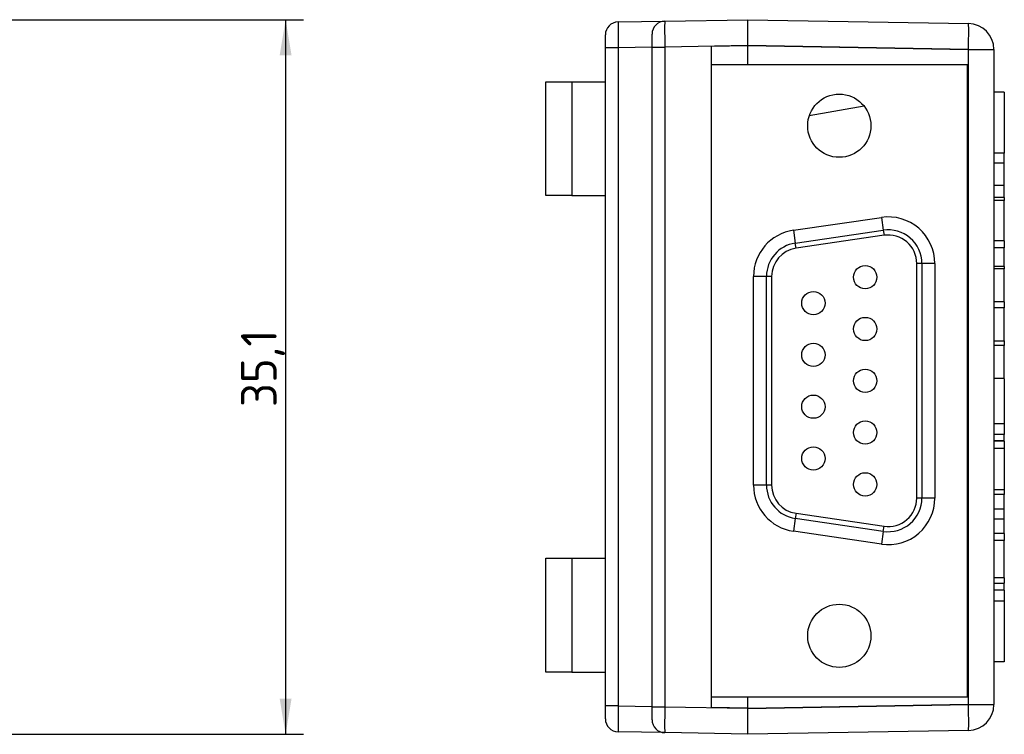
# Paper-space layout 'Layout1' of a CAD drawing. Header units: millimetres. Extents: x 41 to 475, y 33 to 379.
# Tile 16 of 16: x 379 to 475, y 191 to 261. Entities that reach past the tile are written whole.
import ezdxf
from ezdxf.enums import TextEntityAlignment as Align

# ---------------------------------------------------------------- set-up
doc = ezdxf.new("R2010")
doc.units = ezdxf.units.MM
for name, color, linetype in [('DB9-RIGHT_ANGLE', 7, 'Continuous'), ('Default', 7, 'Continuous'), ('MS-000955_SIMPLE', 7, 'Continuous'), ('MS-000956_SIMPLE', 7, 'Continuous')]:
    doc.layers.add(name, color=color, linetype=linetype)
doc.styles.add('SEACAD_Solid_Edge_ISO', font='seiso.ttf')
doc.dimstyles.new('ISO_(mm)', dxfattribs={"dimtxt": 3.5, "dimasz": 3.5, "dimexe": 1.75, "dimexo": 0, "dimgap": 0.875, "dimtad": 1, "dimdec": 1, "dimlfac": 0.5, "dimtxsty": 'SEACAD_Solid_Edge_ISO', "dimblk1": '_SE_FILLED', "dimblk2": '_SE_FILLED', "dimsah": 1, "dimcen": 1.75, "dimadec": 0, "dimazin": 0, "dimtfac": 0.5, "dimtmove": 0, "dimatfit": 3, "dimfxl": 1, "dimarcsym": 0})

# ---------------------------------------------------------------- blocks, each defined once
blk = doc.blocks.new('SE2')
at = {"layer": 'DB9-RIGHT_ANGLE', "color": 7, "linetype": 'Continuous'}
for p, q in [((471.613, 256.594), (446.518, 256.594)), ((471.613, 194.618), (471.613, 256.594)), ((454.538, 240.366), (463.174, 241.635)), ((463.174, 241.635), (463.358, 240.378)), ((454.538, 240.366), (454.722, 239.11)), ((454.722, 239.11), (463.358, 240.378)), ((463.432, 239.876), (454.796, 238.607)), ((463.358, 240.378), (463.432, 239.876)), ((454.796, 238.607), (454.722, 239.11)), ((466.632, 214.101), (466.632, 237.111)), ((467.14, 237.111), (466.632, 237.111)), ((468.41, 237.111), (467.14, 237.111)), ((467.14, 237.111), (467.14, 214.101)), ((468.41, 237.111), (468.41, 214.101)), ((450.63, 215.369), (450.63, 235.843)), ((451.9, 235.843), (450.63, 235.843)), ((451.9, 215.369), (451.9, 235.843)), ((452.408, 235.843), (451.9, 235.843)), ((452.408, 235.843), (452.408, 215.369)), ((451.9, 215.369), (450.63, 215.369)), ((452.408, 215.369), (451.9, 215.369)), ((467.14, 214.101), (466.632, 214.101)), ((468.41, 214.101), (467.14, 214.101)), ((454.796, 212.605), (454.722, 212.102)), ((454.796, 212.605), (463.432, 211.336)), ((454.722, 212.102), (454.538, 210.845)), ((463.358, 210.834), (454.722, 212.102)), ((463.174, 209.577), (454.538, 210.845)), ((463.358, 210.834), (463.174, 209.577)), ((463.358, 210.834), (463.432, 211.336)), ((446.518, 194.618), (471.613, 194.618))]:
    blk.add_line(p, q, dxfattribs=at)
for centre, radius in [((459.04, 250.625), 3.099), ((461.58, 235.766), 1.143), ((456.5, 233.226), 1.143), ((461.58, 230.686), 1.143), ((456.5, 228.146), 1.143), ((461.58, 225.606), 1.143), ((456.5, 223.066), 1.143), ((461.58, 220.526), 1.143), ((456.5, 217.986), 1.143), ((461.58, 215.446), 1.143), ((459.04, 200.587), 3.099)]:
    blk.add_circle(centre, radius, dxfattribs=at)
for centre, radius, start, end in [((463.838, 237.111), 4.572, 0, 98.35551), ((463.838, 237.111), 3.302, 0, 98.35551), ((455.202, 235.843), 4.572, 98.35551, 180), ((463.838, 237.111), 2.794, 0, 98.35551), ((455.202, 235.843), 3.302, 98.35551, 180), ((455.202, 235.843), 2.794, 98.35551, 180), ((455.202, 215.369), 4.572, 180, 261.64449), ((455.202, 215.369), 3.302, 180, 261.64449), ((455.202, 215.369), 2.794, 180, 261.64449), ((463.838, 214.101), 4.572, 261.64449, 0), ((463.838, 214.101), 3.302, 261.64449, 0), ((463.838, 214.101), 2.794, 261.64449, 0)]:
    blk.add_arc(centre, radius, start, end, dxfattribs=at)
at = {"layer": 'MS-000955_SIMPLE', "color": 7, "linetype": 'Continuous'}
for p, q in [((450.074, 258.489), (450.074, 261.029)), ((450.074, 261.029), (471.708, 260.651)), ((450.074, 258.489), (450.074, 258.488)), ((471.708, 258.112), (450.074, 258.489)), ((450.074, 256.594), (450.074, 258.488)), ((450.074, 258.488), (471.664, 258.112)), ((471.664, 258.112), (471.664, 193.842)), ((471.708, 193.842), (471.708, 258.112)), ((471.708, 258.112), (474.204, 258.112)), ((474.204, 258.112), (474.204, 193.842)), ((471.664, 254.334), (471.613, 254.325)), ((475.22, 253.917), (474.204, 253.917)), ((475.22, 253.917), (475.22, 247.918)), ((461.478, 252.538), (456.095, 251.589)), ((475.22, 247.918), (474.204, 247.918)), ((475.22, 246.943), (475.22, 247.918)), ((475.22, 246.943), (474.204, 246.943)), ((475.22, 244.747), (475.22, 246.943)), ((475.22, 244.747), (474.204, 244.747)), ((475.22, 243.578), (475.22, 244.747)), ((475.22, 243.578), (474.204, 243.578)), ((475.22, 243.578), (475.22, 243.306)), ((475.22, 243.288), (474.204, 243.288)), ((475.22, 239.359), (475.22, 243.288)), ((474.204, 239.359), (475.22, 239.359)), ((475.22, 238.645), (474.204, 238.645)), ((475.22, 239.349), (475.22, 238.645)), ((475.22, 236.816), (475.22, 238.645)), ((475.22, 236.816), (474.204, 236.816)), ((475.22, 236.6), (474.204, 236.6)), ((475.22, 236.816), (475.22, 236.6)), ((475.22, 233.348), (475.22, 236.6)), ((471.613, 235.729), (471.664, 235.72)), ((475.22, 233.348), (474.204, 233.348)), ((475.22, 232.752), (474.204, 232.752)), ((475.22, 233.337), (475.22, 232.77)), ((475.22, 229.538), (475.22, 232.752)), ((474.204, 229.538), (475.22, 229.538)), ((475.22, 229.071), (474.204, 229.071)), ((475.22, 229.525), (475.22, 229.071)), ((475.22, 225.819), (475.22, 229.071)), ((475.22, 225.819), (474.204, 225.819)), ((475.22, 225.809), (475.22, 221.389)), ((475.22, 221.375), (474.204, 221.375)), ((475.22, 221.375), (475.22, 220.338)), ((475.22, 220.338), (474.204, 220.338)), ((475.22, 219.701), (475.22, 220.338)), ((475.22, 219.701), (474.204, 219.701)), ((475.22, 219.694), (474.204, 219.694)), ((475.22, 219.676), (475.22, 218.994)), ((475.22, 218.976), (474.204, 218.976)), ((475.22, 218.976), (475.22, 214.929)), ((474.204, 214.929), (475.22, 214.929)), ((475.22, 214.436), (474.204, 214.436)), ((475.22, 214.914), (475.22, 214.436)), ((475.22, 213.013), (475.22, 214.436)), ((475.22, 213.013), (474.204, 213.013)), ((475.22, 212.037), (475.22, 213.013)), ((475.22, 212.037), (474.204, 212.037)), ((475.22, 210.614), (475.22, 212.037)), ((475.22, 210.614), (474.204, 210.614)), ((475.22, 210.614), (475.22, 209.954)), ((475.22, 209.954), (474.204, 209.954)), ((475.22, 206.283), (475.22, 209.954)), ((475.22, 206.283), (474.204, 206.283)), ((475.22, 205.719), (474.204, 205.719)), ((475.22, 205.71), (474.204, 205.71)), ((475.22, 206.283), (475.22, 205.737)), ((475.22, 205.066), (475.22, 205.71)), ((475.22, 205.066), (474.204, 205.066)), ((475.22, 205.066), (475.22, 204.035)), ((474.204, 204.035), (475.22, 204.035)), ((475.22, 204.032), (475.22, 198.037)), ((475.22, 198.037), (474.204, 198.037)), ((450.074, 193.485), (450.074, 194.618)), ((450.074, 193.464), (471.708, 193.842)), ((471.664, 193.842), (450.074, 193.465)), ((450.074, 193.465), (450.074, 193.464)), ((450.074, 190.925), (450.074, 193.464)), ((471.708, 193.842), (474.204, 193.842)), ((471.708, 191.302), (450.074, 190.925))]:
    blk.add_line(p, q, dxfattribs=at)
for centre, start, end in [((471.664, 258.112), 0, 89), ((471.664, 193.842), 271, 0)]:
    blk.add_arc(centre, 2.54, start, end, dxfattribs=at)
for centre, major_axis, start_param, end_param in [((471.664, 258.112), (-0.044, -2.54), 1.571101, 3.141593), ((471.664, 193.842), (0.044, -2.54), 0, 1.570492)]:
    blk.add_ellipse(centre, major_axis=major_axis, ratio=0.01745, start_param=start_param, end_param=end_param, dxfattribs=at)
at = {"layer": 'MS-000956_SIMPLE', "color": 7, "linetype": 'Continuous'}
for p, q in [((437.352, 260.807), (441.924, 260.886)), ((441.924, 260.886), (450.074, 261.029)), ((436.104, 258.267), (436.104, 259.537)), ((440.676, 258.347), (440.676, 259.617)), ((436.104, 193.707), (436.104, 258.267)), ((437.352, 258.267), (436.104, 258.267)), ((440.676, 258.325), (437.352, 258.267)), ((437.352, 258.267), (437.352, 193.707)), ((440.676, 193.627), (440.676, 258.347)), ((440.676, 258.347), (441.924, 258.347)), ((450.074, 258.489), (441.924, 258.347)), ((441.924, 258.347), (441.924, 193.627)), ((446.518, 258.426), (450.074, 258.488)), ((446.518, 193.548), (446.518, 258.426)), ((450.074, 256.594), (450.074, 258.488)), ((430.262, 243.767), (430.262, 254.943)), ((430.262, 254.943), (432.802, 254.943)), ((432.802, 254.943), (436.104, 254.943)), ((432.802, 254.943), (432.802, 243.767)), ((432.802, 243.767), (430.262, 243.767)), ((432.802, 243.767), (436.104, 243.767)), ((430.262, 197.031), (430.262, 208.207)), ((430.262, 208.207), (432.802, 208.207)), ((432.802, 208.207), (436.104, 208.207)), ((432.802, 208.207), (432.802, 197.031)), ((432.802, 197.031), (430.262, 197.031)), ((432.802, 197.031), (436.104, 197.031)), ((450.074, 193.485), (450.074, 194.618)), ((436.104, 192.437), (436.104, 193.707)), ((437.352, 193.707), (436.104, 193.707)), ((437.352, 193.707), (440.676, 193.649)), ((440.676, 192.357), (440.676, 193.627)), ((440.676, 193.627), (441.924, 193.627)), ((441.924, 193.627), (450.074, 193.485)), ((450.074, 193.485), (446.518, 193.548)), ((450.074, 193.485), (450.074, 193.465)), ((450.074, 193.485), (450.074, 193.485)), ((441.924, 191.087), (437.352, 191.167)), ((450.074, 190.945), (441.924, 191.087))]:
    blk.add_line(p, q, dxfattribs=at)
for centre, start, end in [((437.374, 259.537), 91, 180), ((441.946, 259.617), 91, 180), ((437.374, 192.437), 180, 269), ((441.946, 192.357), 180, 269)]:
    blk.add_arc(centre, 1.27, start, end, dxfattribs=at)
for centre, major_axis, start_param, end_param in [((437.374, 258.267), (-0.022, 2.54), 0.000076, 1.570568), ((441.946, 258.346), (-0.022, 2.54), 0.000076, 1.570568), ((437.374, 193.707), (-0.022, -2.54), 4.712617, 6.283109), ((441.946, 193.627), (-0.022, -2.54), 4.712617, 6.283109)]:
    blk.add_ellipse(centre, major_axis=major_axis, ratio=0.008724, start_param=start_param, end_param=end_param, dxfattribs=at)
blk = doc.blocks.new('DMBLK11')
at = {"layer": 'Default', "linetype": 'Continuous'}
for points in [[(405.332, 257.529), (404.749, 261.029), (404.166, 257.529)], [(405.332, 194.425), (404.166, 194.425), (404.749, 190.925)]]:
    blk.add_hatch(color=7, dxfattribs=at).paths.add_polyline_path(points)
at = {"layer": 'Default', "color": 7, "linetype": 'Continuous'}
for p, q in [((358.436, 261.029), (406.499, 261.029)), ((404.749, 261.029), (404.749, 190.925)), ((358.436, 190.925), (406.499, 190.925))]:
    blk.add_line(p, q, dxfattribs=at)
at = {"layer": 'Default', "color": 7, "linetype": 'Continuous', "style": 'SEACAD_Solid_Edge_ISO'}
blk.add_text('35,1', height=3.5, rotation=90, dxfattribs=at).set_placement((400.374, 223.034), align=Align.TOP_LEFT)
blk = doc.blocks.new('_SE_FILLED')
at = {"color": 0}
blk.add_line((0, 0), (-1, 0), dxfattribs=at)
blk.add_solid([(0, 0), (-1, -0.1665), (-1, 0.1665), (0, 0)], dxfattribs=at)

psp = doc.layouts.get("Layout1")

# ---------------------------------------------------------------- block references
at = {"layer": 'Default'}
psp.add_blockref('SE2', (0, 0), dxfattribs=at)

# ---------------------------------------------------------------- dimensions: what is measured, and where the dimension line sits
at = {"layer": 'Default', "color": 7, "linetype": 'Continuous'}
dim = psp.add_linear_dim(base=(404.749, 261.029), p1=(358.436, 261.029), p2=(358.436, 190.925), angle=270, text='\\A1;<>', dimstyle='ISO_(mm)', dxfattribs=at)
dim.commit()
dim.dimension.update_dxf_attribs({"geometry": 'DMBLK11', "text_midpoint": (404.749, 225.977), "dimtype": 161})

doc.saveas('drawing.dxf')
